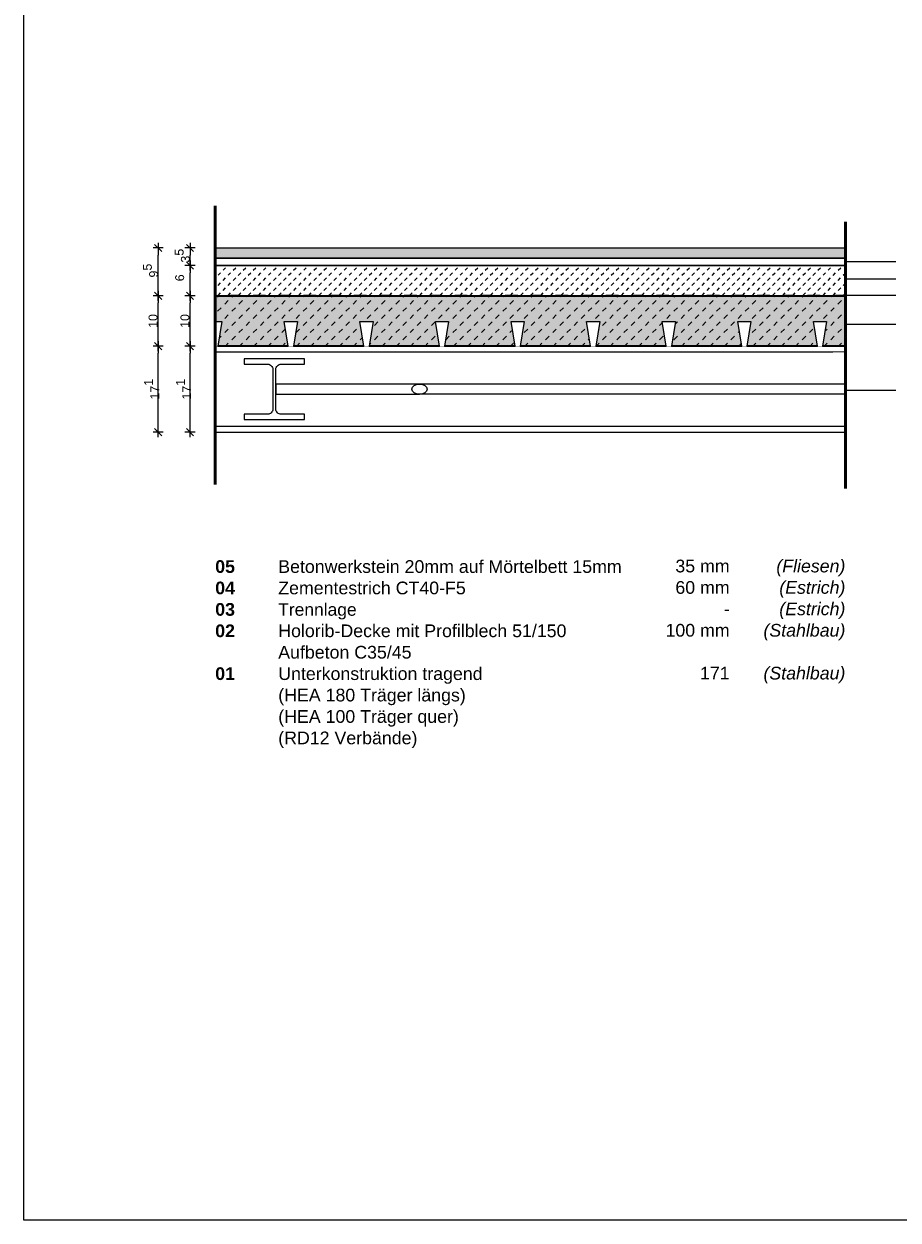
# Model space of a CAD drawing. Header units: metres. Extents: x 0.9 to 30.1, y -10.7 to 8.6.
# Tile 2 of 256: x 4 to 5.7, y -7.8 to -5.4. Entities that reach past the tile are written whole.
import ezdxf

# ---------------------------------------------------------------- set-up
doc = ezdxf.new("R2010")
doc.units = ezdxf.units.M
doc.header["$PDMODE"] = 1
doc.header["$PDSIZE"] = -2
doc.linetypes.add('Line Type-1', pattern=[1.999894, 0.999947, -0.999947])
doc.layers.add('Bemaßung', color=7, linetype='Continuous', lineweight=9)
doc.layers.add('Keine', color=7, linetype='Continuous', lineweight=9)
doc.styles.add('Arial', font='arial.ttf')
doc.styles.add('Arial (bold)', font='arialbd.ttf')
doc.styles.add('Arial (italic)', font='ariali.ttf')
doc.dimstyles.new('boris100', dxfattribs={"dimtxt": 17.652669, "dimasz": 0.001414, "dimexe": 0.001, "dimexo": 0.01, "dimgap": 0.0001, "dimtad": 1, "dimdec": 4, "dimtxsty": 'Arial', "dimblk": 'VW_SLASH', "dimblk1": 'VW_SLASH', "dimblk2": 'VW_SLASH', "dimcen": 0, "dimdle": 0.001, "dimadec": 3, "dimazin": 0, "dimtfac": 0.8, "dimtdec": 4, "dimtix": 1, "dimtmove": 0, "dimatfit": 0, "dimldrblk": 'VW_FILLEDARROW', "dimfxl": 0.001, "dimfxlon": 1, "dimfrac": 2, "dimtolj": 1, "dimarcsym": 0})

# ---------------------------------------------------------------- blocks, each defined once
blk = doc.blocks.new('Group-35')
at = {"color": 255}
blk.add_wipeout([(4.4997, -6.161), (4.7847, -6.161), (4.7847, -6.141), (4.4997, -6.141)], dxfattribs=at).dxf.layer = 'Keine'
at = {"layer": 'Keine', "color": 253, "flags": 128}
blk.add_lwpolyline([(4.4997, -6.161), (4.7847, -6.161), (4.7847, -6.141), (4.4997, -6.141)], close=True, dxfattribs=at)
at = {"color": 255}
blk.add_wipeout([(4.7697, -6.151), (4.7741, -6.1439), (4.7847, -6.141), (4.7953, -6.1439), (4.7997, -6.151), (4.7953, -6.1581), (4.7847, -6.161), (4.7741, -6.1581)], dxfattribs=at).dxf.layer = 'Keine'
at = {"layer": 'Keine'}
blk.add_ellipse((4.7847, -6.151), major_axis=(0.015, 0), ratio=0.666667, dxfattribs=at)
blk = doc.blocks.new('Group-36')
at = {"color": 255, "linetype": 'Continuous', "lineweight": 5, "transparency": 33554687}
for points in [[(4.3847, -6.0656), (4.3794, -6.0656), (4.3794, -6.0166), (4.3926, -6.0166)], [(4.5347, -6.0656), (4.5294, -6.0656), (4.5294, -6.0166), (4.5426, -6.0166)], [(4.6847, -6.0656), (4.6794, -6.0656), (4.6794, -6.0166), (4.6926, -6.0166)], [(4.8345, -6.0656), (4.8292, -6.0656), (4.8292, -6.0166), (4.8424, -6.0166)], [(4.9738, -6.0656), (4.9791, -6.0656), (4.9791, -6.0166), (4.9659, -6.0166)]]:
    blk.add_wipeout(points, dxfattribs=at).dxf.layer = 'Keine'
for points in [[(4.5241, -6.0656), (4.5294, -6.0656), (4.5294, -6.0166), (4.5162, -6.0166)], [(4.6741, -6.0656), (4.6794, -6.0656), (4.6794, -6.0166), (4.6662, -6.0166)], [(4.8239, -6.0656), (4.8292, -6.0656), (4.8292, -6.0166), (4.816, -6.0166)]]:
    blk.add_wipeout(points, dxfattribs=at).dxf.layer = 'Keine'
at = {"layer": 'Keine', "lineweight": 18, "flags": 128}
for points in [[(4.3794, -6.0166), (4.3794, -6.0166), (4.3926, -6.0166), (4.3847, -6.0656), (4.3847, -6.0656), (4.5243, -6.0656), (4.5164, -6.0166), (4.5296, -6.0166)], [(4.5294, -6.0166), (4.5294, -6.0166), (4.5426, -6.0166), (4.5347, -6.0656), (4.5347, -6.0656), (4.6743, -6.0656), (4.6664, -6.0166), (4.6796, -6.0166)], [(4.6794, -6.0166), (4.6794, -6.0166), (4.6926, -6.0166), (4.6847, -6.0656), (4.6847, -6.0656), (4.8243, -6.0656), (4.8164, -6.0166), (4.8296, -6.0166)], [(4.8292, -6.0166), (4.8292, -6.0166), (4.8424, -6.0166), (4.8345, -6.0656), (4.8345, -6.0656), (4.9741, -6.0656), (4.9662, -6.0166), (4.9794, -6.0166)]]:
    blk.add_lwpolyline(points, dxfattribs=at)
blk = doc.blocks.new('Group-37')
at = {"color": 255, "linetype": 'Continuous', "lineweight": 5, "transparency": 33554687}
for points in [[(4.9843, -6.0656), (4.9791, -6.0656), (4.9791, -6.0166), (4.9923, -6.0166)], [(5.1343, -6.0656), (5.1291, -6.0656), (5.1291, -6.0166), (5.1423, -6.0166)], [(5.2843, -6.0656), (5.2791, -6.0656), (5.2791, -6.0166), (5.2923, -6.0166)], [(5.4342, -6.0656), (5.4289, -6.0656), (5.4289, -6.0166), (5.4421, -6.0166)], [(5.5734, -6.0656), (5.5787, -6.0656), (5.5787, -6.0166), (5.5655, -6.0166)]]:
    blk.add_wipeout(points, dxfattribs=at).dxf.layer = 'Keine'
for points in [[(5.1238, -6.0656), (5.1291, -6.0656), (5.1291, -6.0166), (5.1159, -6.0166)], [(5.2738, -6.0656), (5.2791, -6.0656), (5.2791, -6.0166), (5.2659, -6.0166)], [(5.4236, -6.0656), (5.4289, -6.0656), (5.4289, -6.0166), (5.4157, -6.0166)]]:
    blk.add_wipeout(points, dxfattribs=at).dxf.layer = 'Keine'
at = {"layer": 'Keine', "lineweight": 18, "flags": 128}
for points in [[(4.9791, -6.0166), (4.9791, -6.0166), (4.9923, -6.0166), (4.9843, -6.0656), (4.9843, -6.0656), (5.1239, -6.0656), (5.116, -6.0166), (5.1292, -6.0166)], [(5.1291, -6.0166), (5.1291, -6.0166), (5.1423, -6.0166), (5.1343, -6.0656), (5.1343, -6.0656), (5.2739, -6.0656), (5.266, -6.0166), (5.2792, -6.0166)], [(5.2791, -6.0166), (5.2791, -6.0166), (5.2923, -6.0166), (5.2843, -6.0656), (5.2843, -6.0656), (5.4239, -6.0656), (5.416, -6.0166), (5.4292, -6.0166)], [(5.4289, -6.0166), (5.4289, -6.0166), (5.4421, -6.0166), (5.4342, -6.0656), (5.4342, -6.0656), (5.5738, -6.0656), (5.5659, -6.0166), (5.5791, -6.0166)]]:
    blk.add_lwpolyline(points, dxfattribs=at)
blk = doc.blocks.new('Group-38')
at = {"color": 255, "linetype": 'Continuous', "lineweight": 5, "transparency": 33554687}
blk.add_wipeout([(5.584, -6.0656), (5.5787, -6.0656), (5.5787, -6.0166), (5.5919, -6.0166)], dxfattribs=at).dxf.layer = 'Keine'
at = {"layer": 'Keine', "lineweight": 18, "flags": 128}
blk.add_lwpolyline([(5.5787, -6.0166), (5.5787, -6.0166), (5.5919, -6.0166), (5.584, -6.0656), (5.584, -6.0656), (5.6294, -6.0656)], dxfattribs=at)
blk = doc.blocks.new('VW_SLASH')
at = {"color": 0, "linetype": 'ByBlock', "lineweight": -2, "transparency": 16777216}
blk.add_line((0.71, 0), (-1, 0), dxfattribs=at)
at = {"color": 0, "linetype": 'Continuous', "lineweight": 20, "transparency": 16777216, "flags": 128}
blk.add_lwpolyline([(0.5, 0.5), (-0.5, -0.5)], dxfattribs=at)
blk = doc.blocks.new('*D296')
at = {"layer": 'Bemaßung', "color": 0, "lineweight": -2}
for p, q in [((4.3394, -5.8706), (4.3194, -5.8706)), ((4.3294, -5.8915), (4.3294, -5.8848)), ((4.3394, -5.9056), (4.3194, -5.9056))]:
    blk.add_line(p, q, dxfattribs=at)
at = {"layer": 'Defpoints', "color": 0}
for p in [(4.3294, -5.8706), (4.3794, -5.8706), (4.3794, -5.9056)]:
    blk.add_point(p, dxfattribs=at)
at = {"layer": 'Bemaßung', "color": 0, "lineweight": -2, "xscale": 0.014138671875, "yscale": 0.014138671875, "zscale": 0.014138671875}
for p, rotation in [((4.3294, -5.8706), 90), ((4.3294, -5.9056), 270)]:
    blk.add_blockref('VW_SLASH', p, dxfattribs=dict(at, rotation=rotation))
at = {"layer": 'Bemaßung', "color": 0, "insert": (4.3142, -5.886), "char_height": 0.017653, "attachment_point": 5, "rotation": 90, "style": 'Arial'}
blk.add_mtext('\\A1;3\\S5^ ;', dxfattribs=at)
blk = doc.blocks.new('VW_FILLEDARROW')
at = {"linetype": 'Continuous', "lineweight": 5, "true_color": 0xb9b9b9, "transparency": 16777216}
h = blk.add_hatch(dxfattribs=at)
h.set_pattern_fill('Dämm', color=9, style=0, pattern_type=2)
h.set_pattern_definition([(-45, (0, 0), (0.00053033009, 0.00053033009), []), (-135, (0, 0), (0.00053033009, -0.00053033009), [])])
h.paths.add_polyline_path([(-2.25, 0.6), (0, 0), (-2.25, -0.6)])
at = {"color": 0, "linetype": 'Continuous', "lineweight": 5, "transparency": 16777216, "flags": 128}
blk.add_lwpolyline([(-2.25, 0.6), (0, 0), (-2.25, -0.6)], close=True, dxfattribs=at)
blk = doc.blocks.new('*D297')
at = {"layer": 'Bemaßung', "color": 0, "lineweight": -2}
for p, q in [((4.3394, -5.9056), (4.3194, -5.9056)), ((4.3294, -5.9515), (4.3294, -5.9198)), ((4.3394, -5.9656), (4.3194, -5.9656))]:
    blk.add_line(p, q, dxfattribs=at)
at = {"layer": 'Defpoints', "color": 0}
for p in [(4.3294, -5.9056), (4.3794, -5.9056), (4.3794, -5.9656)]:
    blk.add_point(p, dxfattribs=at)
at = {"layer": 'Bemaßung', "color": 0, "lineweight": -2, "xscale": 0.014138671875, "yscale": 0.014138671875, "zscale": 0.014138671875}
for p, rotation in [((4.3294, -5.9056), 90), ((4.3294, -5.9656), 270)]:
    blk.add_blockref('VW_SLASH', p, dxfattribs=dict(at, rotation=rotation))
at = {"layer": 'Bemaßung', "color": 0, "insert": (4.309, -5.93), "char_height": 0.01765, "attachment_point": 5, "rotation": 90, "style": 'Arial'}
blk.add_mtext('\\A1;6', dxfattribs=at)
blk = doc.blocks.new('*D298')
at = {"layer": 'Bemaßung', "color": 0, "lineweight": -2}
for p, q in [((4.3394, -5.9656), (4.3194, -5.9656)), ((4.3294, -6.0515), (4.3294, -5.9798)), ((4.3394, -6.0656), (4.3194, -6.0656))]:
    blk.add_line(p, q, dxfattribs=at)
at = {"layer": 'Defpoints', "color": 0}
for p in [(4.3294, -5.9656), (4.3794, -5.9656), (4.3794, -6.0656)]:
    blk.add_point(p, dxfattribs=at)
at = {"layer": 'Bemaßung', "color": 0, "lineweight": -2, "xscale": 0.014138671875, "yscale": 0.014138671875, "zscale": 0.014138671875}
for p, rotation in [((4.3294, -5.9656), 90), ((4.3294, -6.0656), 270)]:
    blk.add_blockref('VW_SLASH', p, dxfattribs=dict(at, rotation=rotation))
at = {"layer": 'Bemaßung', "color": 0, "insert": (4.3194, -6.0156), "char_height": 0.01765, "attachment_point": 5, "rotation": 90, "style": 'Arial'}
blk.add_mtext('\\A1;10', dxfattribs=at)
blk = doc.blocks.new('*D299')
at = {"layer": 'Bemaßung', "color": 0, "lineweight": -2}
for p, q in [((4.3394, -6.0656), (4.3194, -6.0656)), ((4.3294, -6.2222), (4.3294, -6.0798)), ((4.3394, -6.2363), (4.3194, -6.2363))]:
    blk.add_line(p, q, dxfattribs=at)
at = {"layer": 'Defpoints', "color": 0}
for p in [(4.3294, -6.0656), (4.3794, -6.0656), (4.3794, -6.2363)]:
    blk.add_point(p, dxfattribs=at)
at = {"layer": 'Bemaßung', "color": 0, "lineweight": -2, "xscale": 0.014138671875, "yscale": 0.014138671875, "zscale": 0.014138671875}
for p, rotation in [((4.3294, -6.0656), 90), ((4.3294, -6.2363), 270)]:
    blk.add_blockref('VW_SLASH', p, dxfattribs=dict(at, rotation=rotation))
at = {"layer": 'Bemaßung', "color": 0, "insert": (4.3166, -6.151), "char_height": 0.017653, "attachment_point": 5, "rotation": 90, "style": 'Arial'}
blk.add_mtext('\\A1;17\\S1^ ;', dxfattribs=at)
blk = doc.blocks.new('*D300')
at = {"layer": 'Bemaßung', "color": 0, "lineweight": -2}
for p, q in [((4.2763, -5.8706), (4.2563, -5.8706)), ((4.2663, -5.9515), (4.2663, -5.8848)), ((4.2763, -5.9656), (4.2563, -5.9656))]:
    blk.add_line(p, q, dxfattribs=at)
at = {"layer": 'Defpoints', "color": 0}
for p in [(4.2663, -5.8706), (4.3794, -5.8706), (4.3794, -5.9656)]:
    blk.add_point(p, dxfattribs=at)
at = {"layer": 'Bemaßung', "color": 0, "lineweight": -2, "xscale": 0.014138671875, "yscale": 0.014138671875, "zscale": 0.014138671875}
for p, rotation in [((4.2663, -5.8706), 90), ((4.2663, -5.9656), 270)]:
    blk.add_blockref('VW_SLASH', p, dxfattribs=dict(at, rotation=rotation))
at = {"layer": 'Bemaßung', "color": 0, "insert": (4.2511, -5.9156), "char_height": 0.017653, "attachment_point": 5, "rotation": 90, "style": 'Arial'}
blk.add_mtext('\\A1;9\\S5^ ;', dxfattribs=at)
blk = doc.blocks.new('*D301')
at = {"layer": 'Bemaßung', "color": 0, "lineweight": -2}
for p, q in [((4.2763, -5.9656), (4.2563, -5.9656)), ((4.2663, -6.0515), (4.2663, -5.9798)), ((4.2763, -6.0656), (4.2563, -6.0656))]:
    blk.add_line(p, q, dxfattribs=at)
at = {"layer": 'Defpoints', "color": 0}
for p in [(4.2663, -5.9656), (4.3794, -5.9656), (4.3794, -6.0656)]:
    blk.add_point(p, dxfattribs=at)
at = {"layer": 'Bemaßung', "color": 0, "lineweight": -2, "xscale": 0.014138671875, "yscale": 0.014138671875, "zscale": 0.014138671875}
for p, rotation in [((4.2663, -5.9656), 90), ((4.2663, -6.0656), 270)]:
    blk.add_blockref('VW_SLASH', p, dxfattribs=dict(at, rotation=rotation))
at = {"layer": 'Bemaßung', "color": 0, "insert": (4.2562, -6.0156), "char_height": 0.01765, "attachment_point": 5, "rotation": 90, "style": 'Arial'}
blk.add_mtext('\\A1;10', dxfattribs=at)
blk = doc.blocks.new('*D302')
at = {"layer": 'Bemaßung', "color": 0, "lineweight": -2}
for p, q in [((4.2763, -6.0656), (4.2563, -6.0656)), ((4.2663, -6.2222), (4.2663, -6.0798)), ((4.2763, -6.2363), (4.2563, -6.2363))]:
    blk.add_line(p, q, dxfattribs=at)
at = {"layer": 'Defpoints', "color": 0}
for p in [(4.2663, -6.0656), (4.3794, -6.0656), (4.3794, -6.2363)]:
    blk.add_point(p, dxfattribs=at)
at = {"layer": 'Bemaßung', "color": 0, "lineweight": -2, "xscale": 0.014138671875, "yscale": 0.014138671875, "zscale": 0.014138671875}
for p, rotation in [((4.2663, -6.0656), 90), ((4.2663, -6.2363), 270)]:
    blk.add_blockref('VW_SLASH', p, dxfattribs=dict(at, rotation=rotation))
at = {"layer": 'Bemaßung', "color": 0, "insert": (4.2534, -6.151), "char_height": 0.017653, "attachment_point": 5, "rotation": 90, "style": 'Arial'}
blk.add_mtext('\\A1;17\\S1^ ;', dxfattribs=at)
blk = doc.blocks.new('Group-57')
at = {"color": 255, "linetype": 'Continuous', "lineweight": 5, "transparency": 33554687}
for points in [[(4.4294, -5.9656), (4.4044, -5.9656), (4.4044, -5.9646), (4.4294, -5.9646)], [(4.4794, -5.9656), (4.4544, -5.9656), (4.4544, -5.9646), (4.4794, -5.9646)], [(4.5294, -5.9656), (4.5044, -5.9656), (4.5044, -5.9646), (4.5294, -5.9646)], [(4.5794, -5.9656), (4.5544, -5.9656), (4.5544, -5.9646), (4.5794, -5.9646)], [(4.6294, -5.9656), (4.6044, -5.9656), (4.6044, -5.9646), (4.6294, -5.9646)], [(4.6794, -5.9656), (4.6544, -5.9656), (4.6544, -5.9646), (4.6794, -5.9646)], [(4.7294, -5.9656), (4.7044, -5.9656), (4.7044, -5.9646), (4.7294, -5.9646)], [(4.7794, -5.9656), (4.7544, -5.9656), (4.7544, -5.9646), (4.7794, -5.9646)], [(4.8294, -5.9656), (4.8044, -5.9656), (4.8044, -5.9646), (4.8294, -5.9646)], [(4.8794, -5.9656), (4.8544, -5.9656), (4.8544, -5.9646), (4.8794, -5.9646)], [(4.9294, -5.9656), (4.9044, -5.9656), (4.9044, -5.9646), (4.9294, -5.9646)], [(4.9794, -5.9656), (4.9544, -5.9656), (4.9544, -5.9646), (4.9794, -5.9646)], [(5.0294, -5.9656), (5.0044, -5.9656), (5.0044, -5.9646), (5.0294, -5.9646)], [(5.0794, -5.9656), (5.0544, -5.9656), (5.0544, -5.9646), (5.0794, -5.9646)], [(5.1294, -5.9656), (5.1044, -5.9656), (5.1044, -5.9646), (5.1294, -5.9646)], [(5.1794, -5.9656), (5.1544, -5.9656), (5.1544, -5.9646), (5.1794, -5.9646)], [(5.2294, -5.9656), (5.2044, -5.9656), (5.2044, -5.9646), (5.2294, -5.9646)], [(5.2794, -5.9656), (5.2544, -5.9656), (5.2544, -5.9646), (5.2794, -5.9646)], [(5.3294, -5.9656), (5.3044, -5.9656), (5.3044, -5.9646), (5.3294, -5.9646)], [(5.3544, -5.9646), (5.3794, -5.9646), (5.3794, -5.9656), (5.3544, -5.9656)], [(5.4294, -5.9656), (5.4044, -5.9656), (5.4044, -5.9646), (5.4294, -5.9646)], [(5.4794, -5.9656), (5.4544, -5.9656), (5.4544, -5.9646), (5.4794, -5.9646)], [(5.5294, -5.9656), (5.5044, -5.9656), (5.5044, -5.9646), (5.5294, -5.9646)], [(5.5794, -5.9656), (5.5544, -5.9656), (5.5544, -5.9646), (5.5794, -5.9646)], [(5.6294, -5.9656), (5.6044, -5.9656), (5.6044, -5.9646), (5.6294, -5.9646)]]:
    blk.add_wipeout(points, dxfattribs=at).dxf.layer = 'Keine'
at = {"layer": 'Keine', "color": 7, "linetype": 'Continuous', "lineweight": 5, "transparency": 33554687}
for p, q in [((4.4044, -5.9646), (4.4294, -5.9646)), ((4.4294, -5.9656), (4.4044, -5.9656)), ((4.4544, -5.9646), (4.4794, -5.9646)), ((4.4794, -5.9656), (4.4544, -5.9656)), ((4.5044, -5.9646), (4.5294, -5.9646)), ((4.5294, -5.9656), (4.5044, -5.9656)), ((4.5544, -5.9646), (4.5794, -5.9646)), ((4.5794, -5.9656), (4.5544, -5.9656)), ((4.6044, -5.9646), (4.6294, -5.9646)), ((4.6294, -5.9656), (4.6044, -5.9656)), ((4.6544, -5.9646), (4.6794, -5.9646)), ((4.6794, -5.9656), (4.6544, -5.9656)), ((4.7044, -5.9646), (4.7294, -5.9646)), ((4.7294, -5.9656), (4.7044, -5.9656)), ((4.7544, -5.9646), (4.7794, -5.9646)), ((4.7794, -5.9656), (4.7544, -5.9656)), ((4.8044, -5.9646), (4.8294, -5.9646)), ((4.8294, -5.9656), (4.8044, -5.9656)), ((4.8544, -5.9646), (4.8794, -5.9646)), ((4.8794, -5.9656), (4.8544, -5.9656)), ((4.9044, -5.9646), (4.9294, -5.9646)), ((4.9294, -5.9656), (4.9044, -5.9656)), ((4.9544, -5.9646), (4.9794, -5.9646)), ((4.9794, -5.9656), (4.9544, -5.9656)), ((5.0044, -5.9646), (5.0294, -5.9646)), ((5.0294, -5.9656), (5.0044, -5.9656)), ((5.0544, -5.9646), (5.0794, -5.9646)), ((5.0794, -5.9656), (5.0544, -5.9656)), ((5.1044, -5.9646), (5.1294, -5.9646)), ((5.1294, -5.9656), (5.1044, -5.9656)), ((5.1544, -5.9646), (5.1794, -5.9646)), ((5.1794, -5.9656), (5.1544, -5.9656)), ((5.2044, -5.9646), (5.2294, -5.9646)), ((5.2294, -5.9656), (5.2044, -5.9656)), ((5.2544, -5.9646), (5.2794, -5.9646)), ((5.2794, -5.9656), (5.2544, -5.9656)), ((5.3044, -5.9646), (5.3294, -5.9646)), ((5.3294, -5.9656), (5.3044, -5.9656)), ((5.4044, -5.9646), (5.4294, -5.9646)), ((5.4294, -5.9656), (5.4044, -5.9656)), ((5.4544, -5.9646), (5.4794, -5.9646)), ((5.4794, -5.9656), (5.4544, -5.9656)), ((5.5044, -5.9646), (5.5294, -5.9646)), ((5.5294, -5.9656), (5.5044, -5.9656)), ((5.5544, -5.9646), (5.5794, -5.9646)), ((5.5794, -5.9656), (5.5544, -5.9656)), ((5.6044, -5.9646), (5.6294, -5.9646)), ((5.6294, -5.9656), (5.6044, -5.9656))]:
    blk.add_line(p, q, dxfattribs=at)
at = {"layer": 'Keine', "color": 7, "linetype": 'Continuous', "lineweight": 5, "transparency": 33554687, "flags": 128}
blk.add_lwpolyline([(5.3544, -5.9646), (5.3794, -5.9646), (5.3794, -5.9656), (5.3544, -5.9656)], dxfattribs=at)
at = {"layer": 'Keine', "color": 7, "linetype": 'Continuous', "lineweight": 5, "transparency": 33554687}
for points in [[(4.3794, -5.9656), (4.3794, -5.9646), (4.4044, -5.9656), (4.4044, -5.9646)], [(4.4294, -5.9656), (4.4294, -5.9646), (4.4544, -5.9656), (4.4544, -5.9646)], [(4.4794, -5.9656), (4.4794, -5.9646), (4.5044, -5.9656), (4.5044, -5.9646)], [(4.5294, -5.9656), (4.5294, -5.9646), (4.5544, -5.9656), (4.5544, -5.9646)], [(4.5794, -5.9656), (4.5794, -5.9646), (4.6044, -5.9656), (4.6044, -5.9646)], [(4.6294, -5.9656), (4.6294, -5.9646), (4.6544, -5.9656), (4.6544, -5.9646)], [(4.6794, -5.9656), (4.6794, -5.9646), (4.7044, -5.9656), (4.7044, -5.9646)], [(4.7294, -5.9656), (4.7294, -5.9646), (4.7544, -5.9656), (4.7544, -5.9646)], [(4.7794, -5.9656), (4.7794, -5.9646), (4.8044, -5.9656), (4.8044, -5.9646)], [(4.8294, -5.9656), (4.8294, -5.9646), (4.8544, -5.9656), (4.8544, -5.9646)], [(4.8794, -5.9656), (4.8794, -5.9646), (4.9044, -5.9656), (4.9044, -5.9646)], [(4.9294, -5.9656), (4.9294, -5.9646), (4.9544, -5.9656), (4.9544, -5.9646)], [(4.9794, -5.9656), (4.9794, -5.9646), (5.0044, -5.9656), (5.0044, -5.9646)], [(5.0294, -5.9656), (5.0294, -5.9646), (5.0544, -5.9656), (5.0544, -5.9646)], [(5.0794, -5.9656), (5.0794, -5.9646), (5.1044, -5.9656), (5.1044, -5.9646)], [(5.1294, -5.9656), (5.1294, -5.9646), (5.1544, -5.9656), (5.1544, -5.9646)], [(5.1794, -5.9656), (5.1794, -5.9646), (5.2044, -5.9656), (5.2044, -5.9646)], [(5.2294, -5.9656), (5.2294, -5.9646), (5.2544, -5.9656), (5.2544, -5.9646)], [(5.2794, -5.9656), (5.2794, -5.9646), (5.3044, -5.9656), (5.3044, -5.9646)], [(5.3294, -5.9656), (5.3294, -5.9646), (5.3544, -5.9656), (5.3544, -5.9646)], [(5.3794, -5.9656), (5.3794, -5.9646), (5.4044, -5.9656), (5.4044, -5.9646)], [(5.4294, -5.9656), (5.4294, -5.9646), (5.4544, -5.9656), (5.4544, -5.9646)], [(5.4794, -5.9656), (5.4794, -5.9646), (5.5044, -5.9656), (5.5044, -5.9646)], [(5.5294, -5.9656), (5.5294, -5.9646), (5.5544, -5.9656), (5.5544, -5.9646)], [(5.5794, -5.9656), (5.5794, -5.9646), (5.6044, -5.9656), (5.6044, -5.9646)]]:
    blk.add_solid(points, dxfattribs=at)

msp = doc.modelspace()

# ---------------------------------------------------------------- hatches: boundary and pattern name
at = {"layer": 'Keine', "linetype": 'Continuous', "lineweight": 0, "true_color": 0xd9d3cc, "transparency": 33554687}
msp.add_hatch(color=254, dxfattribs=at).paths.add_polyline_path([(4.3794, -5.87062), (5.6294, -5.87062), (5.6294, -5.89062), (4.3794, -5.89062)])

# ---------------------------------------------------------------- linework, layer by layer
at = {"layer": 'Keine', "color": 253, "linetype": 'Continuous', "lineweight": 9, "true_color": 0xaaaaaa, "transparency": 33554687}
for p, q in [((5.7294, -6.02256), (5.6294, -6.02256)), ((5.7294, -6.15358), (5.6294, -6.15358))]:
    msp.add_line(p, q, dxfattribs=at)
at = {"layer": 'Keine', "color": 7, "linetype": 'Continuous', "lineweight": 13, "transparency": 33554687, "flags": 128}
msp.add_lwpolyline([(4.3794, -5.87062), (5.6294, -5.87062), (5.6294, -5.89062), (4.3794, -5.89062)], close=True, dxfattribs=at)

# ---------------------------------------------------------------- texts
at = {"layer": 'Keine', "color": 7, "insert": (4.3794, -6.49035), "char_height": 0.0252181, "attachment_point": 1, "line_spacing_factor": 1.011258, "style": 'Arial (bold)'}
msp.add_mtext('\\pxt4.957;05^I{\\fArial|b0|i0|c0|p0;Betonwerkstein 20mm auf Mörtelbett 15mm}\\P04{\\fArial|b0|i0|c0|p0; ^I}{\\fArial|b0|i0|c0|p0;Zementestrich CT40-F5\\P}03{\\fArial|b0|i0|c0|p0; ^I}{\\fArial|b0|i0|c0|p0;\\H0.9806x;Trennlage}{\\fArial|b0|i0|c0|p0;\\P}02{\\fArial|b0|i0|c0|p0;^IHolorib-Decke mit Profilblech 51/150\\P^IAufbeton C35/45\\P}01{\\fArial|b0|i0|c0|p0; ^IUnterkonstruktion tragend\\P^I(HEA 180 Träger längs)\\P^I(HEA 100 Träger quer)\\P^I(RD12 Verbände)}', dxfattribs=at)
at = {"layer": 'Keine', "color": 7, "transparency": 33554687, "char_height": 0.025218, "attachment_point": 3, "line_spacing_factor": 1.011258}
for s, insert, width, style in [('35 mm  \\P60 mm\\P- \\P100 mm\\P\\P171', (5.39978, -6.4893), 0.22, 'Arial'), ('(Fliesen)\\P(Estrich)\\P(Estrich)\\P(Stahlbau)\\P\\P(Stahlbau)\\P', (5.6294, -6.4893), 0.168351, 'Arial (italic)')]:
    msp.add_mtext(s, dxfattribs=dict(at, insert=insert, width=width, style=style))

# ---------------------------------------------------------------- next in the draw order: wipeouts: each hides what was drawn before it
at = {"color": 255, "linetype": 'Continuous', "lineweight": 13, "transparency": 33554687}
msp.add_wipeout([(4.3794, -5.89062), (5.6294, -5.89062), (5.6294, -5.90562), (4.3794, -5.90562)], dxfattribs=at).dxf.layer = 'Keine'

# ---------------------------------------------------------------- next in the draw order: linework, layer by layer
at = {"layer": 'Keine', "color": 7, "linetype": 'Continuous', "lineweight": 13, "transparency": 33554687, "flags": 128}
msp.add_lwpolyline([(4.3794, -5.89062), (5.6294, -5.89062), (5.6294, -5.90562), (4.3794, -5.90562)], close=True, dxfattribs=at)

# ---------------------------------------------------------------- next in the draw order: wipeouts: each hides what was drawn before it
at = {"color": 255, "linetype": 'Continuous', "lineweight": 9, "transparency": 33554687}
msp.add_wipeout([(4.3794, -5.90562), (5.6294, -5.90562), (5.6294, -5.96562), (4.3794, -5.96562)], dxfattribs=at).dxf.layer = 'Keine'

# ---------------------------------------------------------------- next in the draw order: hatches: boundary and pattern name
at = {"layer": 'Keine', "linetype": 'Continuous', "lineweight": 13, "true_color": 0x808080, "transparency": 33554687}
h = msp.add_hatch(dxfattribs=at)
h.set_pattern_fill('Estrich-10-1', color=8, style=0, pattern_type=2)
h.set_pattern_definition([(45, (0.005, -0.005), (0.01, -0.01), [0.007071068, -0.007071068])])
h.paths.add_polyline_path([(4.3794, -5.90562), (5.6294, -5.90562), (5.6294, -5.96562), (4.3794, -5.96562)])
at = {"layer": 'Keine', "linetype": 'Continuous', "lineweight": 0, "true_color": 0xc0c0c0, "transparency": 33554687}
msp.add_hatch(color=9, dxfattribs=at).paths.add_polyline_path([(4.3794, -5.96562), (5.6294, -5.96562), (5.6294, -6.06562), (4.3794, -6.06562)])
at = {"layer": 'Keine', "linetype": 'Continuous', "lineweight": 13, "true_color": 0x4c4c4c, "transparency": 33554687}
h = msp.add_hatch(dxfattribs=at)
h.set_pattern_fill('unbew_ Beton-M1_10', color=251, style=0, pattern_type=2)
h.set_pattern_definition([(45, (0.014142, 0.014142), (0.02828427, -0.02828427), [0.01, -0.01]), (45, (0.014142, -0.014142), (0.02828427, -0.02828427), [0.01, -0.01])])
h.paths.add_polyline_path([(4.3794, -5.96562), (5.6294, -5.96562), (5.6294, -6.06562), (4.3794, -6.06562)])

# ---------------------------------------------------------------- next in the draw order: linework, layer by layer
at = {"layer": 'Keine', "color": 253, "linetype": 'Continuous', "lineweight": 9, "true_color": 0xaaaaaa, "transparency": 33554687}
for p, q in [((5.7294, -5.8985), (5.6294, -5.8985)), ((5.7294, -5.93272), (5.6294, -5.93272)), ((5.7294, -5.965), (5.625, -5.965))]:
    msp.add_line(p, q, dxfattribs=at)
at = {"layer": 'Keine', "color": 7, "linetype": 'Continuous', "lineweight": 9, "transparency": 33554687, "flags": 128}
msp.add_lwpolyline([(4.3794, -5.90562), (5.6294, -5.90562), (5.6294, -5.96562), (4.3794, -5.96562)], close=True, dxfattribs=at)
at = {"layer": 'Keine', "color": 7, "linetype": 'Continuous', "lineweight": 35, "transparency": 33554687, "flags": 128}
msp.add_lwpolyline([(4.3794, -5.96562), (5.6294, -5.96562), (5.6294, -6.06562), (4.3794, -6.06562)], close=True, dxfattribs=at)

# ---------------------------------------------------------------- next in the draw order: dimensions: what is measured, and where the dimension line sits
at = {"layer": 'Bemaßung'}
for base, p1, p2, text, override, picture, middle in [((4.26625, -5.87062), (4.3794, -5.96562), (4.3794, -5.87062), '9\\S5^ ;', {"dimtxt": 0.017653, "dimasz": 0.014139, "dimexe": 0.01, "dimgap": 0.001, "dimdec": 3, "dimpost": '<>', "dimtxsty": 'Arial', "dimdle": 0.01, "dimtmove": 2, "dimfxl": 0.01}, '*D300', (4.25105, -5.91563)), ((4.3294, -5.87062), (4.3794, -5.90562), (4.3794, -5.87062), '3\\S5^ ;', {"dimtxt": 0.017653, "dimasz": 0.014139, "dimexe": 0.01, "dimgap": 0.001, "dimdec": 3, "dimpost": '<>', "dimtxsty": 'Arial', "dimdle": 0.01, "dimtmove": 2, "dimfxl": 0.01}, '*D296', (4.3142, -5.886)), ((4.3294, -5.90562), (4.3794, -5.96562), (4.3794, -5.90562), '6', {"dimtxt": 0.017653, "dimasz": 0.014139, "dimexe": 0.01, "dimgap": 0.006199, "dimdec": 3, "dimpost": '<>', "dimtxsty": 'Arial', "dimdle": 0.01, "dimtmove": 2, "dimfxl": 0.01}, '*D297', (4.309, -5.93))]:
    dim = msp.add_linear_dim(base=base, p1=p1, p2=p2, angle=270, text=text, dimstyle='boris100', override=override, dxfattribs=at)
    dim.commit()
    dim.dimension.update_dxf_attribs({"geometry": picture, "text_midpoint": middle, "dimtype": 160})

# ---------------------------------------------------------------- next in the draw order: wipeouts: each hides what was drawn before it
at = {"color": 255, "linetype": 'Continuous'}
msp.add_wipeout([(5.6294, -6.23631), (5.6294, -6.06533), (5.60465, -6.06562), (4.3794, -6.06562), (4.3794, -6.23633), (5.62786, -6.23633)], dxfattribs=at).dxf.layer = 'Keine'

# ---------------------------------------------------------------- next in the draw order: linework, layer by layer
at = {"layer": 'Keine', "color": 252, "linetype": 'Line Type-1', "true_color": 0x888888}
for p, q in [((5.6294, -6.14097), (4.78472, -6.14099)), ((5.6294, -6.16097), (4.78472, -6.16099))]:
    msp.add_line(p, q, dxfattribs=at)
at = {"layer": 'Keine', "color": 253, "linetype": 'Continuous', "true_color": 0xa6a6a6, "flags": 128}
msp.add_lwpolyline([(5.6294, -6.23631), (5.6294, -6.06533), (5.60465, -6.06562), (4.3794, -6.06562), (4.3794, -6.23633), (5.62786, -6.23633)], close=True, dxfattribs=at)

# ---------------------------------------------------------------- next in the draw order: block references
at = {"layer": 'Keine', "color": 7}
msp.add_blockref('Group-35', (0, 0), dxfattribs=at)

# ---------------------------------------------------------------- next in the draw order: wipeouts: each hides what was drawn before it
at = {"color": 255, "linetype": 'Continuous'}
for points in [[(4.3794, -6.06562), (4.3794, -6.07662), (5.60465, -6.07662), (5.6294, -6.0763), (5.6294, -6.06528), (5.60311, -6.06562)], [(4.3794, -6.22533), (4.3794, -6.23633), (5.6294, -6.23633), (5.6294, -6.22531), (5.62786, -6.22533)]]:
    msp.add_wipeout(points, dxfattribs=at).dxf.layer = 'Keine'

# ---------------------------------------------------------------- next in the draw order: linework, layer by layer
at = {"layer": 'Keine', "color": 253, "linetype": 'Continuous', "true_color": 0xa6a6a6, "flags": 128}
for points in [[(4.3794, -6.06562), (4.3794, -6.07662), (5.60465, -6.07662), (5.6294, -6.0763), (5.6294, -6.06528), (5.60311, -6.06562)], [(4.3794, -6.22533), (4.3794, -6.23633), (5.6294, -6.23633), (5.6294, -6.22531), (5.62786, -6.22533)]]:
    msp.add_lwpolyline(points, close=True, dxfattribs=at)

# ---------------------------------------------------------------- next in the draw order: wipeouts: each hides what was drawn before it
at = {"color": 255}
msp.add_wipeout([(4.48544, -6.10147), (4.48737, -6.10206), (4.48915, -6.10301), (4.49071, -6.10429), (4.49199, -6.10585), (4.49294, -6.10762), (4.49352, -6.10955), (4.49372, -6.11156), (4.49372, -6.19042), (4.49352, -6.19242), (4.49294, -6.19435), (4.49199, -6.19613), (4.49071, -6.19769), (4.48915, -6.19897), (4.48737, -6.19992), (4.48544, -6.20051), (4.48344, -6.2007), (4.43672, -6.2007), (4.43672, -6.21099), (4.55672, -6.21099), (4.55672, -6.2007), (4.51001, -6.2007), (4.508, -6.20051), (4.50607, -6.19992), (4.50429, -6.19897), (4.50273, -6.19769), (4.50146, -6.19613), (4.5005, -6.19435), (4.49992, -6.19242), (4.49972, -6.19042), (4.49972, -6.11156), (4.49992, -6.10955), (4.5005, -6.10762), (4.50146, -6.10585), (4.50273, -6.10429), (4.50429, -6.10301), (4.50607, -6.10206), (4.508, -6.10147), (4.51001, -6.10127), (4.55672, -6.10127), (4.55672, -6.09099), (4.43672, -6.09099), (4.43672, -6.10127), (4.48344, -6.10127)], dxfattribs=at).dxf.layer = 'Keine'

# ---------------------------------------------------------------- next in the draw order: linework, layer by layer
at = {"layer": 'Keine', "flags": 128}
msp.add_lwpolyline([(4.48544, -6.10147), (4.48737, -6.10206), (4.48915, -6.10301), (4.49071, -6.10429), (4.49199, -6.10585), (4.49294, -6.10762), (4.49352, -6.10955), (4.49372, -6.11156), (4.49372, -6.19042), (4.49352, -6.19242), (4.49294, -6.19435), (4.49199, -6.19613), (4.49071, -6.19769), (4.48915, -6.19897), (4.48737, -6.19992), (4.48544, -6.20051), (4.48344, -6.2007), (4.43672, -6.2007), (4.43672, -6.21099), (4.55672, -6.21099), (4.55672, -6.2007), (4.51001, -6.2007), (4.508, -6.20051), (4.50607, -6.19992), (4.50429, -6.19897), (4.50273, -6.19769), (4.50146, -6.19613), (4.5005, -6.19435), (4.49992, -6.19242), (4.49972, -6.19042), (4.49972, -6.11156), (4.49992, -6.10955), (4.5005, -6.10762), (4.50146, -6.10585), (4.50273, -6.10429), (4.50429, -6.10301), (4.50607, -6.10206), (4.508, -6.10147), (4.51001, -6.10127), (4.55672, -6.10127), (4.55672, -6.09099), (4.43672, -6.09099), (4.43672, -6.10127), (4.48344, -6.10127)], close=True, dxfattribs=at)

# ---------------------------------------------------------------- next in the draw order: block references
at = {"layer": 'Keine', "color": 7}
msp.add_blockref('Group-36', (0, 0), dxfattribs=at)

# ---------------------------------------------------------------- next in the draw order: linework, layer by layer
at = {"layer": 'Keine', "color": 255, "lineweight": 50}
msp.add_line((4.37899, -5.7871), (4.3793, -6.33986), dxfattribs=at)

# ---------------------------------------------------------------- next in the draw order: block references
at = {"layer": 'Keine', "color": 7}
msp.add_blockref('Group-37', (0, 0), dxfattribs=at)

# ---------------------------------------------------------------- next in the draw order: dimensions: what is measured, and where the dimension line sits
at = {"layer": 'Bemaßung'}
for base, p1, p2, text, picture, middle in [((4.26625, -5.96562), (4.3794, -6.06562), (4.3794, -5.96562), '10', '*D301', (4.25624, -6.01562)), ((4.3294, -5.96562), (4.3794, -6.06562), (4.3794, -5.96562), '10', '*D298', (4.31939, -6.01562)), ((4.26625, -6.06562), (4.3794, -6.23633), (4.3794, -6.06562), '17\\S1^ ;', '*D302', (4.25345, -6.15097)), ((4.3294, -6.06562), (4.3794, -6.23633), (4.3794, -6.06562), '17\\S1^ ;', '*D299', (4.31659, -6.15097))]:
    dim = msp.add_linear_dim(base=base, p1=p1, p2=p2, angle=270, text=text, dimstyle='boris100', override={"dimtxt": 0.017653, "dimasz": 0.014139, "dimexe": 0.01, "dimgap": 0.001, "dimdec": 3, "dimpost": '<>', "dimtxsty": 'Arial', "dimdle": 0.01, "dimtmove": 2, "dimfxl": 0.01}, dxfattribs=at)
    dim.commit()
    dim.dimension.update_dxf_attribs({"geometry": picture, "text_midpoint": middle})

# ---------------------------------------------------------------- next in the draw order: block references
at = {"layer": 'Keine', "color": 7}
msp.add_blockref('Group-38', (0, 0), dxfattribs=at)

# ---------------------------------------------------------------- next in the draw order: linework, layer by layer
at = {"layer": 'Keine', "color": 255, "lineweight": 50}
msp.add_line((5.6294, -6.34786), (5.6294, -5.81911), dxfattribs=at)
at = {"layer": 'Keine', "color": 255, "flags": 128}
msp.add_lwpolyline([(4, -5.4), (6, -5.4), (6, -7.8), (4, -7.8)], close=True, dxfattribs=at)

# ---------------------------------------------------------------- next in the draw order: block references
at = {"layer": 'Keine', "color": 7, "transparency": 33554687}
msp.add_blockref('Group-57', (0, 0), dxfattribs=at)

doc.saveas('drawing.dxf')
